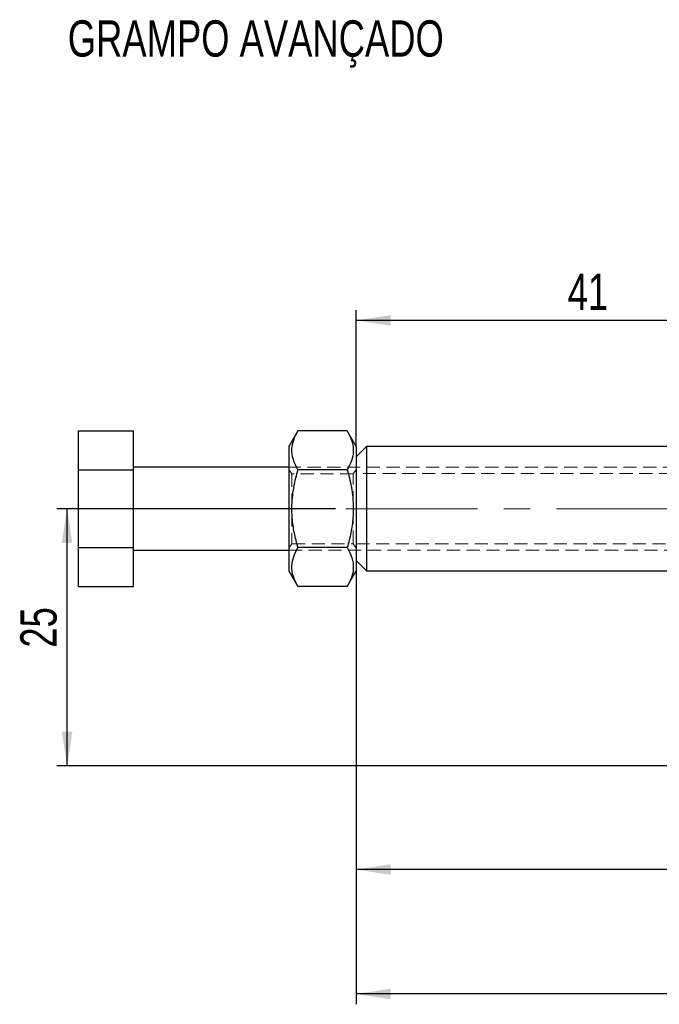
# Model space of a CAD drawing. Header units: millimetres. Extents: x 27 to 395, y 15 to 279.
# Tile 18 of 30: x 28 to 89, y 158 to 253. Entities that reach past the tile are written whole.
import ezdxf

# ---------------------------------------------------------------- set-up
doc = ezdxf.new("R2010")
doc.units = ezdxf.units.MM
doc.linetypes.add('CENTERX2', pattern=[20.32, 12.7, -2.54, 2.54, -2.54])
doc.linetypes.add('HIDDEN', pattern=[1.905, 1.27, -0.635])
doc.layers.add('FORMATO', color=179, linetype='Continuous')
doc.styles.add('SLDTEXTSTYLE0', font='TXT', dxfattribs={"width": 0.75})
doc.dimstyles.new('SLDDIMSTYLE0', dxfattribs={"dimtxt": 3.5, "dimasz": 3.302, "dimexe": 0, "dimexo": 0.0625, "dimgap": 0.875, "dimtad": 1, "dimdec": 0, "dimrnd": 1e-09, "dimzin": 12, "dimdsep": 46, "dimtxsty": 'SLDTEXTSTYLE0', "dimsah": 1, "dimcen": 0.09, "dimadec": 0, "dimazin": 3, "dimtfac": 1, "dimtdec": 0, "dimtofl": 0, "dimtmove": 0, "dimatfit": 3, "dimfxl": 0, "dimfrac": 2, "dimtolj": 1, "dimtzin": 12, "dimarcsym": 0})
doc.dimstyles.new('SLDDIMSTYLE1', dxfattribs={"dimtxt": 3.5, "dimasz": 3.302, "dimexe": 0, "dimexo": 0.0625, "dimgap": 0.875, "dimtad": 1, "dimdec": 0, "dimrnd": 1e-09, "dimzin": 12, "dimdsep": 46, "dimtxsty": 'SLDTEXTSTYLE0', "dimsah": 1, "dimcen": 0.09, "dimadec": 0, "dimazin": 3, "dimtfac": 1, "dimtofl": 0, "dimtmove": 0, "dimatfit": 3, "dimfxl": 0, "dimfrac": 2, "dimtolj": 1, "dimtzin": 12, "dimarcsym": 0})

# ---------------------------------------------------------------- blocks, each defined once
blk = doc.blocks.new('_D')
at = {"layer": 'FORMATO'}
for p, q in [((58.031, 206.297), (31.132, 206.297)), ((32.132, 181.497), (32.132, 206.297)), ((129.608, 181.497), (31.132, 181.497))]:
    blk.add_line(p, q, dxfattribs=at)
for points in [[(32.132, 206.297), (31.624, 202.995), (32.64, 202.995)], [(32.132, 181.497), (32.64, 184.799), (31.624, 184.799)]]:
    blk.add_solid(points, dxfattribs=at)
at = {"layer": 'FORMATO', "insert": (27.62, 192.894), "char_height": 3.5, "attachment_point": 1, "rotation": 90, "style": 'SLDTEXTSTYLE0'}
blk.add_mtext('25', dxfattribs=at)
blk = doc.blocks.new('_D_2')
at = {"layer": 'FORMATO'}
for p, q in [((60.031, 200.297), (60.031, 158.497)), ((204.109, 195.797), (204.109, 158.497)), ((204.109, 159.497), (60.031, 159.497))]:
    blk.add_line(p, q, dxfattribs=at)
for points in [[(60.031, 159.497), (63.333, 158.989), (63.333, 160.005)], [(204.109, 159.497), (200.807, 160.005), (200.807, 158.989)]]:
    blk.add_solid(points, dxfattribs=at)
at = {"layer": 'FORMATO', "insert": (128.748, 164.009), "char_height": 3.5, "attachment_point": 1, "style": 'SLDTEXTSTYLE0'}
blk.add_mtext('144', dxfattribs=at)
blk = doc.blocks.new('_D_3')
at = {"layer": 'FORMATO'}
for p, q in [((60.031, 200.297), (60.031, 170.497)), ((130.608, 180.497), (130.608, 170.497)), ((130.608, 171.497), (60.031, 171.497))]:
    blk.add_line(p, q, dxfattribs=at)
for points in [[(60.031, 171.497), (63.333, 170.989), (63.333, 172.005)], [(130.608, 171.497), (127.306, 172.005), (127.306, 170.989)]]:
    blk.add_solid(points, dxfattribs=at)
at = {"layer": 'FORMATO', "insert": (89.816, 176.009), "char_height": 3.5, "attachment_point": 1, "style": 'SLDTEXTSTYLE0'}
blk.add_mtext('71', dxfattribs=at)
blk = doc.blocks.new('_D_4')
at = {"layer": 'FORMATO'}
for p, q in [((60.031, 212.297), (60.031, 225.456)), ((101.108, 214.404), (101.108, 225.456)), ((101.108, 224.456), (60.031, 224.456))]:
    blk.add_line(p, q, dxfattribs=at)
for points in [[(60.031, 224.456), (63.333, 223.948), (63.333, 224.964)], [(101.108, 224.456), (97.806, 224.964), (97.806, 223.948)]]:
    blk.add_solid(points, dxfattribs=at)
at = {"layer": 'FORMATO', "insert": (80.423, 228.968), "char_height": 3.5, "attachment_point": 1, "style": 'SLDTEXTSTYLE0'}
blk.add_mtext('41', dxfattribs=at)

msp = doc.modelspace()

# ---------------------------------------------------------------- linework, layer by layer
at = {"color": 7, "linetype": 'Continuous', "lineweight": 25}
for p, q in [((33.2315, 213.8024), (38.5315, 213.8024)), ((33.2315, 210.0496), (33.2315, 213.8024)), ((38.5315, 210.0496), (38.5315, 213.8024)), ((54.4007, 213.8024), (53.5315, 212.2968)), ((59.1623, 213.8024), (54.4007, 213.8024)), ((60.0315, 212.2968), (59.1623, 213.8024)), ((53.5315, 212.2968), (53.5315, 200.2968)), ((61.0315, 212.2968), (60.0315, 211.2968)), ((60.0315, 212.2968), (60.0315, 200.2968)), ((101.1075, 212.2968), (61.0315, 212.2968)), ((61.0315, 212.2968), (61.0315, 206.2968)), ((33.2315, 210.0496), (38.5315, 210.0496)), ((33.2315, 202.544), (33.2315, 210.0496)), ((53.5315, 210.2968), (38.5315, 210.2968)), ((38.5315, 202.544), (38.5315, 210.0496)), ((59.1623, 210.0496), (54.4007, 210.0496)), ((61.0315, 206.2968), (61.0315, 200.2968)), ((33.2315, 202.544), (38.5315, 202.544)), ((33.2315, 198.7913), (33.2315, 202.544)), ((38.5315, 198.7913), (38.5315, 202.544)), ((38.5315, 202.2968), (53.5315, 202.2968)), ((59.1623, 202.544), (54.4007, 202.544)), ((60.0315, 201.2968), (61.0315, 200.2968)), ((53.5315, 200.2968), (54.4007, 198.7913)), ((59.1623, 198.7913), (60.0315, 200.2968)), ((61.0315, 200.2968), (101.1075, 200.2968)), ((33.2315, 198.7913), (38.5315, 198.7913)), ((59.1623, 198.7913), (54.4007, 198.7913))]:
    msp.add_line(p, q, dxfattribs=at)
at = {"color": 7, "linetype": 'HIDDEN', "lineweight": 18}
for p, q in [((108.0315, 210.2968), (53.5315, 210.2968)), ((53.8225, 209.6718), (53.5315, 210.0874)), ((60.0315, 210.0874), (59.7405, 209.6718)), ((53.8225, 209.6718), (53.8225, 202.9218)), ((59.7405, 209.6718), (53.8225, 209.6718)), ((59.7405, 202.9218), (59.7405, 209.6718)), ((100.0315, 209.6968), (60.0315, 209.6968)), ((53.5315, 202.5062), (53.8225, 202.9218)), ((53.5315, 202.2968), (108.0315, 202.2968)), ((53.8225, 202.9218), (59.7405, 202.9218)), ((59.7405, 202.9218), (60.0315, 202.5062)), ((60.0315, 202.8968), (100.0315, 202.8968))]:
    msp.add_line(p, q, dxfattribs=at)
at = {"color": 7, "linetype": 'Continuous', "lineweight": 25}
for points, knots in [([(54.4007, 210.0496), (54.233, 210.3753), (53.894, 211.0338), (53.77, 212.0094), (53.952, 212.9421), (54.2503, 213.5138), (54.4007, 213.8024)], [0, 0, 0, 0, 0.2646023, 0.5349422, 0.7653403, 1, 1, 1, 1]), ([(59.1623, 213.8024), (59.3299, 213.4766), (59.6689, 212.8182), (59.793, 211.8425), (59.6109, 210.9099), (59.3127, 210.3381), (59.1623, 210.0496)], [0, 0, 0, 0, 0.2646021, 0.5349422, 0.7653402, 1, 1, 1, 1]), ([(54.4007, 202.544), (54.2756, 203.0155), (54.0241, 203.9631), (53.8023, 205.5719), (53.8167, 207.3688), (54.0871, 208.9108), (54.3311, 209.7968), (54.4007, 210.0496)], [0, 0, 0, 0, 0.19205042, 0.38595644, 0.63793343, 0.89671956, 1, 1, 1, 1]), ([(59.1623, 210.0496), (59.2319, 209.7968), (59.4715, 208.9265), (59.7444, 207.3854), (59.7629, 205.5933), (59.5399, 203.9682), (59.2886, 203.0206), (59.1623, 202.544)], [0, 0, 0, 0, 0.10328087, 0.35563226, 0.61404111, 0.80591571, 1, 1, 1, 1]), ([(54.4007, 198.7913), (54.233, 199.117), (53.894, 199.7754), (53.77, 200.7511), (53.952, 201.6837), (54.2503, 202.2555), (54.4007, 202.544)], [0, 0, 0, 0, 0.2646023, 0.5349422, 0.7653402, 1, 1, 1, 1]), ([(59.1623, 202.544), (59.3299, 202.2183), (59.6689, 201.5598), (59.793, 200.5842), (59.6109, 199.6515), (59.3127, 199.0798), (59.1623, 198.7913)], [0, 0, 0, 0, 0.2646022, 0.5349422, 0.7653402, 1, 1, 1, 1])]:
    msp.add_open_spline(points, degree=3, knots=knots, dxfattribs=at)
at = {"layer": 'FORMATO', "linetype": 'CENTERX2', "lineweight": 18}
msp.add_line((59.0315, 206.2968), (144.0315, 206.2968), dxfattribs=at)

# ---------------------------------------------------------------- texts
at = {"layer": 'FORMATO', "insert": (32.1981, 253.4008), "char_height": 3.5, "attachment_point": 1, "style": 'SLDTEXTSTYLE0'}
msp.add_mtext('GRAMPO AVANÇADO', dxfattribs=at)

# ---------------------------------------------------------------- dimensions: what is measured, and where the dimension line sits
at = {"layer": 'FORMATO'}
for base, p1, p2, dimstyle, picture, middle in [((60.0315, 224.4564), (101.1075, 213.4043), (60.0315, 211.2968), 'SLDDIMSTYLE0', '_D_4', (83.0092, 224.4564)), ((60.0315, 159.4968), (204.109, 196.7974), (60.0315, 201.2968), 'SLDDIMSTYLE1', '_D_2', (132.6267, 159.4968)), ((60.0315, 171.4968), (130.6082, 181.4968), (60.0315, 201.2968), 'SLDDIMSTYLE1', '_D_3', (92.4024, 171.4968))]:
    dim = msp.add_linear_dim(base=base, p1=p1, p2=p2, dimstyle=dimstyle, dxfattribs=at)
    dim.commit()
    dim.dimension.update_dxf_attribs({"geometry": picture, "text_midpoint": middle, "dimtype": 160})
dim = msp.add_linear_dim(base=(32.1317, 206.2968), p1=(130.6082, 181.4968), p2=(59.0315, 206.2968), angle=90, dimstyle='SLDDIMSTYLE0', dxfattribs=at)
dim.commit()
dim.dimension.update_dxf_attribs({"geometry": '_D', "text_midpoint": (32.1317, 195.4803), "dimtype": 160})

doc.saveas('drawing.dxf')
